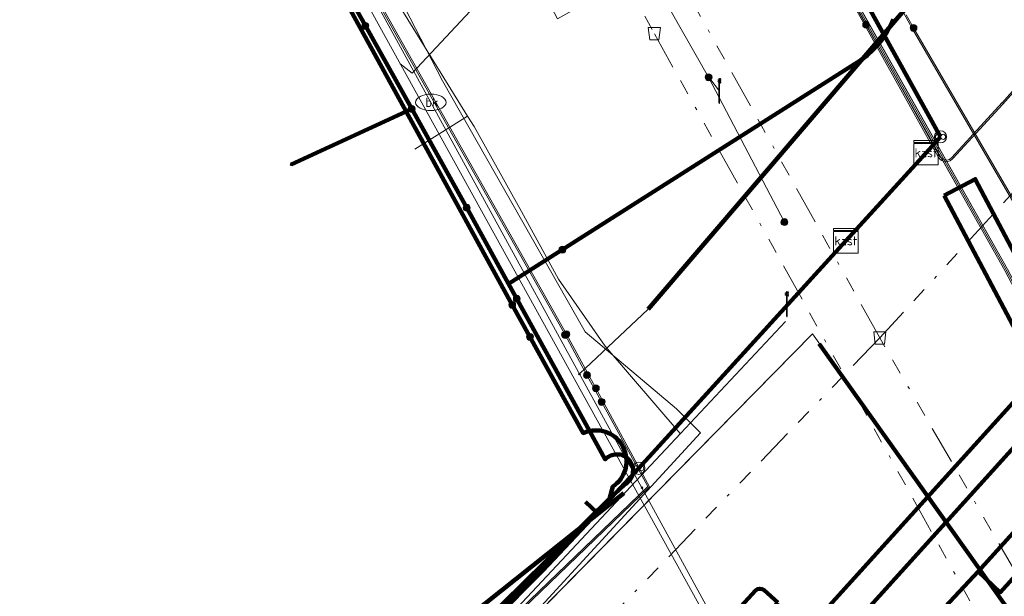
# Model space of a CAD drawing. Header units: metres. Extents: x 153756 to 154348, y 463867 to 464433.
# Tile 62 of 76: x 154012 to 154044, y 464100 to 464118. Entities that reach past the tile are written whole.
import ezdxf
from ezdxf.enums import TextEntityAlignment as Align
from ezdxf.lldxf.tags import DXFTag

# ---------------------------------------------------------------- set-up
doc = ezdxf.new("R2010")
doc.units = ezdxf.units.M
doc.header["$LTSCALE"] = 0.5
doc.linetypes.add('RI-OVERIG-SO', pattern=[17, 5, -2, 2, -2, 0, -2, 2, -2])
doc.layers.get('0').update_dxf_attribs({"linetype": 'CONTINUOUS'})
for name, color, linetype, lineweight in [('B-PV-KL-DATA_BT NEDERLAND NV-G', 90, 'KL-DATA-SO', 18), ('B-PV-KL-DATA_COAXKABEL_10_ZIGGO BV-G', 90, 'KL-DATA-SO', 18), ('B-PV-KL-DATA_COAXKABEL_17_ZIGGO BV-G', 90, 'KL-DATA-SO', 18), ('B-PV-KL-DATA_DELTA FIBER NETWERK BV-G', 90, 'KL-DATA-SO', 18), ('B-PV-KL-DATA_HULPSTUK_KPN BV-S', 90, 'CONTINUOUS', 25), ('B-PV-KL-DATA_HULPSTUK_ZIGGO BV-S', 90, 'CONTINUOUS', 25), ('B-PV-KL-DATA_KABELBED_KPN BV-G', 90, 'CONTINUOUS', 100), ('B-PV-KL-DATA_KABELBED_ZIGGO BV-G', 90, 'CONTINUOUS', 100), ('B-PV-KL-DATA_MANTELBUIS_BT NEDERLAND NV-G', 90, 'CONTINUOUS', 100), ('B-PV-KL-DATA_MANTELBUIS_FORE FREEDOM BV-G', 90, 'CONTINUOUS', 100), ('B-PV-KL-DATA_MANTELBUIS_POLYVINYLCHLORIDE PVC_100_KPN BV-G', 90, 'CONTINUOUS', 100), ('B-PV-KL-DATA_MANTELBUIS_ZIGGO BV-G', 90, 'CONTINUOUS', 100), ('B-PV-KL-DATA_REGGEFIBER OPERATOR BV-G', 90, 'KL-DATA-SO', 18), ('B-PV-KL-DATA_STEDIN NETBEHEER BV-G', 90, 'KL-DATA-SO', 18), ('B-PV-KL-ET_LS_230 V_GEMEENTE AMERSFOORT-G', 190, 'KL-LS-SO', 18), ('B-PV-KL-ET_LS_400 V_STEDIN NETBEHEER BV-G', 190, 'KL-LS-SO', 18), ('B-PV-KL-ET_LS_GEMEENTE AMERSFOORT-S', 190, 'CONTINUOUS', 25), ('B-PV-KL-ET_LS_HULPSTUK_GEMEENTE AMERSFOORT-S', 190, 'CONTINUOUS', 25), ('B-PV-KL-ET_LS_HULPSTUK_STEDIN NETBEHEER BV-S', 190, 'CONTINUOUS', 25), ('B-PV-KL-ET_LS_KABELBED_GEMEENTE AMERSFOORT-G', 190, 'CONTINUOUS', 100), ('B-PV-KL-ET_LS_MANTELBUIS_POLYVINYLCHLORIDE PVC_125_STEDIN NETBEHEER BV-G', 190, 'CONTINUOUS', 100), ('B-PV-KL-ET_MS_10 KV_STEDIN NETBEHEER BV-G', 130, 'KL-MS-SO', 18), ('B-PV-KL-ET_MS_HULPSTUK_STEDIN NETBEHEER BV-S', 130, 'CONTINUOUS', 25), ('B-PV-KL-ET_MS_MANTELBUIS_POLYVINYLCHLORIDE PVC_125_STEDIN NETBEHEER BV-G', 130, 'CONTINUOUS', 100), ('B-PV-KL-GAS_LD_KOPER_28_STEDIN NETBEHEER BV-G', 50, 'KL-GAS_LD-SO', 18), ('B-PV-KL-GAS_LD_POLYVINYLCHLORIDE PVC_160_STEDIN NETBEHEER BV-G', 50, 'KL-GAS_LD-SO', 18), ('B-PV-KL-WATER_100_VITENS-G', 170, 'KL-WATER-SO', 18), ('B-PV-KL-WATER_110_VITENS-G', 170, 'KL-WATER-SO', 18), ('B-PV-KL-WATER_63_VITENS-G', 170, 'KL-WATER-SO', 18), ('B-PV-KL-WATER_HULPSTUK_VITENS-S', 170, 'CONTINUOUS', 25), ('B-PV-KL-WATER_MANTELBUIS_VITENS-G', 170, 'CONTINUOUS', 100), ('B-PV-KL-WATER_VITENS-S', 170, 'CONTINUOUS', 25), ('B-PV-OG-INFO_BT NEDERLAND NV-G', 7, 'CONTINUOUS', 18), ('B-PV-OG-INFO_VITENS-S', 7, 'CONTINUOUS', 25), ('B-PV-RI-VRIJVERVAL_BETON_300_GEMEENTE AMERSFOORT-G', 210, 'RI-OVERIG-SO', 18), ('B-PV-RI-VRIJVERVAL_BETON_600_GEMEENTE AMERSFOORT-G', 210, 'RI-OVERIG-SO', 18), ('B-PV-RI-VRIJVERVAL_BETON_700_GEMEENTE AMERSFOORT-G', 210, 'RI-OVERIG-SO', 18), ('B-PV-RI-VRIJVERVAL_HULPSTUK_GEMEENTE AMERSFOORT-S', 210, 'CONTINUOUS', 25)]:
    doc.layers.add(name, color=color, linetype=linetype, lineweight=lineweight)
doc.styles.add('NLCS-ISO', font='txt')
tags = doc.linetypes.add('KL-DATA-SO', pattern='A,4,-1,[101,NLCS.SHX,S=0.5,R=0,X=0,Y=0],-1,4,-1,["D",Standard,S=1,R=0,X=-0.25,Y=-0.5],-1.5', length=12.5).pattern_tags.tags
tags[18] = DXFTag(74, 10)
tags = doc.linetypes.add('KL-GAS_LD-SO', pattern='A,4,-1,[69,NLCS.SHX,S=0.5,R=0,X=0,Y=0],-1,4,-1,["L",Standard,S=1,R=0,X=0.25,Y=-0.5],-2', length=13).pattern_tags.tags
tags[18] = DXFTag(74, 10)
tags = doc.linetypes.add('KL-LS-SO', pattern='A,4,-1,[103,NLCS.SHX,S=0.75,R=0,X=0,Y=0],-1,4,-1,["L",Standard,S=1,R=0,X=0,Y=-0.5],-2', length=13).pattern_tags.tags
tags[18] = DXFTag(74, 10)
tags = doc.linetypes.add('KL-MS-SO', pattern='A,4,-1,[103,NLCS.SHX,S=0.75,R=0,X=0,Y=0],-1,4,-1,["M",Standard,S=1,R=0,X=0,Y=-0.5],-2', length=13).pattern_tags.tags
tags[18] = DXFTag(74, 10)
doc.linetypes.add('KL-WATER-SO', pattern='A,7,-0.5,[168,NLCS.SHX,S=0.75,R=0,X=0.75,Y=0],-2', length=9.5)

# ---------------------------------------------------------------- blocks, each defined once
blk = doc.blocks.new('SKL-WTB_HULP_MOF-SO')
at = {"linetype": 'ByBlock', "lineweight": 18}
h = blk.add_hatch(color=0, dxfattribs=at)
h.dxf.hatch_style = 1
h.paths.add_polyline_path([(-0.5625, 0, 1), (0.5625, 0, 1)])
at = {"color": 0, "linetype": 'ByBlock', "lineweight": 18}
blk.add_circle((0, 0), 0.5625, dxfattribs=at)
at = {"color": 0, "linetype": 'ByBlock', "lineweight": 18, "style": 'NLCS-ISO', "flags": 1}
for tag, p in [('TYPE', (1.5, 0)), ('LABEL', (1.5, -1.5)), ('OMSCHRIJVING', (1.5, -3))]:
    blk.add_attdef(tag, p, '', height=1, dxfattribs=at)
blk = doc.blocks.new('SKL-WTB_HULP_OVERLENGTE-SO')
at = {"color": 0, "linetype": 'ByBlock', "lineweight": 18}
for centre, radius in [((0, 0), 1), ((-0.42, 0), 0.417), ((0.42, 0), 0.417)]:
    blk.add_circle(centre, radius, dxfattribs=at)
at = {"color": 0, "linetype": 'ByBlock', "lineweight": 18, "style": 'NLCS-ISO', "flags": 1}
for tag, p in [('TYPE', (1.5, 0)), ('LABEL', (1.5, -1.5)), ('OMSCHRIJVING', (1.5, -3))]:
    blk.add_attdef(tag, p, '', height=1, dxfattribs=at)
blk = doc.blocks.new('SKL-WTB_HULP_KAST-SO')
at = {"color": 0, "linetype": 'ByBlock', "lineweight": 18}
for points in [[(-2, 2), (2, 2), (2, 1.68), (-2, 1.68)], [(-2, 1.52), (2, 1.52), (2, -2), (-2, -2)]]:
    blk.add_lwpolyline(points, close=True, dxfattribs=at)
at = {"color": 0, "linetype": 'ByBlock', "lineweight": 18, "style": 'NLCS-ISO'}
blk.add_text('kast', height=1.5, dxfattribs=at).set_placement((0, 0), align=Align.MIDDLE_CENTER)
at = {"color": 0, "linetype": 'ByBlock', "lineweight": 18, "style": 'NLCS-ISO', "flags": 1}
for tag, p in [('TYPE', (2.5, 0)), ('LABEL', (2.5, -1.5)), ('OMSCHRIJVING', (2.5, -3))]:
    blk.add_attdef(tag, p, '', height=1, dxfattribs=at)
blk = doc.blocks.new('SKL-WATER_BRANDKRAAN_BRANDPUT-SO')
at = {"color": 0, "linetype": 'ByBlock', "lineweight": 18}
blk.add_ellipse((0, 0), major_axis=(2.5, 0), ratio=0.54, dxfattribs=at)
at = {"color": 0, "linetype": 'ByBlock', "lineweight": 18, "style": 'NLCS-ISO'}
blk.add_text('bk', height=1.5, dxfattribs=at).set_placement((0.16, 0), align=Align.MIDDLE_CENTER)
blk = doc.blocks.new('SKL-WTB_HULP_OVERIG-SO')
at = {"color": 0, "linetype": 'ByBlock', "lineweight": 18}
for points in [[(-0.14, 0.14), (0.14, -0.14)], [(0.14, 0.14), (-0.14, -0.14)]]:
    blk.add_lwpolyline(points, dxfattribs=at)
at = {"color": 0, "linetype": 'ByBlock', "lineweight": 18, "style": 'NLCS-ISO', "flags": 1}
for tag, p in [('TYPE', (1.5, 0)), ('LABEL', (1.5, -1.5)), ('OMSCHRIJVING', (1.5, -3))]:
    blk.add_attdef(tag, p, '', height=1, dxfattribs=at)
blk = doc.blocks.new('SRI-HULP_AFVOER_OPVANG-SO')
at = {"color": 0, "linetype": 'ByBlock', "lineweight": 18}
blk.add_lwpolyline([(-0.75, -1), (-1, 1), (1, 1), (0.75, -1)], close=True, dxfattribs=at)
at = {"color": 0, "linetype": 'ByBlock', "lineweight": 18, "style": 'NLCS-ISO', "flags": 1}
for tag, p in [('TYPE', (1.5, 0)), ('LABEL', (1.5, -1.5)), ('OMSCHRIJVING', (1.5, -3))]:
    blk.add_attdef(tag, p, '', height=1, dxfattribs=at)
blk = doc.blocks.new('SKL-ET_LS_MAST-SO')
for p, q in [((-0.05, 2.07), (0.05, 2.07)), ((-0.05, -2), (0.05, -2))]:
    blk.add_line(p, q)
for points in [[(-0.18, 1.76), (-0.22, 1.76), (-0.22, 1.84), (-0.18, 1.84), (-0.18, 1.79)], [(-0.18, 1.79), (-0.05, 1.79)], [(-0.18, 1.76), (-0.05, 1.76)], [(-0.05, -2), (-0.05, 2.07)], [(0.05, -2), (0.05, 2.07)], [(0.18, 1.92), (0.05, 1.92)], [(0.18, 1.89), (0.05, 1.89)], [(0.18, 1.66), (0.05, 1.66)], [(0.18, 1.63), (0.05, 1.63)], [(0.18, 1.89), (0.22, 1.89), (0.22, 1.97), (0.18, 1.97), (0.18, 1.92)], [(0.18, 1.63), (0.22, 1.63), (0.22, 1.71), (0.18, 1.71), (0.18, 1.66)], [(-0.18, 1.49), (-0.22, 1.49), (-0.22, 1.57), (-0.18, 1.57), (-0.18, 1.52)], [(-0.18, 1.52), (-0.05, 1.52)], [(-0.18, 1.49), (-0.05, 1.49)], [(0.18, 1.39), (0.05, 1.39)], [(0.18, 1.36), (0.05, 1.36)], [(0.18, 1.36), (0.22, 1.36), (0.22, 1.44), (0.18, 1.44), (0.18, 1.39)]]:
    blk.add_lwpolyline(points)
blk = doc.blocks.new('SOG-INFO_OVERIG-SO')
at = {"color": 0, "linetype": 'ByBlock', "lineweight": 18}
for points in [[(-0.14, 0.14), (0.14, -0.14)], [(0.14, 0.14), (-0.14, -0.14)]]:
    blk.add_lwpolyline(points, dxfattribs=at)
at = {"color": 0, "linetype": 'ByBlock', "lineweight": 18, "style": 'NLCS-ISO', "flags": 1}
for tag, p in [('TYPE', (1.5, 0)), ('LABEL', (1.5, -1.5)), ('OMSCHRIJVING', (1.5, -3))]:
    blk.add_attdef(tag, p, '', height=1, dxfattribs=at)

msp = doc.modelspace()

# ---------------------------------------------------------------- linework, layer by layer
at = {"layer": 'B-PV-KL-DATA_BT NEDERLAND NV-G', "ltscale": 0.5, "flags": 128}
for points in [[(154164.555, 464245.191), (154164.59, 464245.17), (154164.68, 464245.1), (154164.9, 464244.91), (154165.02, 464244.82), (154165.16, 464244.7), (154165.33, 464244.55), (154182.72, 464214.86), (154183.05, 464214.24), (154188.26, 464213.64), (154190.74, 464206.55), (154191.75, 464203.58), (154192.09, 464202.79), (154192.54, 464202.05), (154193.09, 464201.38), (154193.74, 464200.8), (154194.46, 464200.32), (154195.25, 464199.94), (154196.08, 464199.69), (154196.93, 464199.56), (154197.8, 464199.55), (154198.66, 464199.67), (154203.77, 464200.84), (154228.12, 464206.37), (154236.3, 464207.48), (154239.11, 464207.6), (154243.23, 464207.77), (154243.32, 464206.33), (154233.88, 464198.84), (154101, 464004), (154095.7, 464012.8), (154090.3, 464010.3), (154074.1, 464033.7), (154052.8, 464048.8), (154049.3, 464056.4), (154046, 464072.7), (154054.8, 464084.7), (154038.1, 464108.2), (154018.88, 464088.65), (154013.7, 464084.43), (153997.41, 464087.76), (153989.49, 464067.54), (153991.38, 464063.88), (153992.34, 464059.5), (153986.69, 464052.58), (153987.08, 464051.87), (153985.65, 464051.33), (153978.67, 464042.84), (153970.27, 464032.19), (153955.11, 464014.46), (153941.51, 463999.29), (153944.9, 463997.36), (153935.31, 463982.27), (153930.86, 463975.31), (153923.85, 463964.29), (153923.52, 463963.75), (153918.44, 463966.82), (153913.44, 463958.94), (153909.75, 463957.6), (153909.49, 463957.21), (153882.54, 463914.68), (153877.06, 463906.08), (153874.95, 463902.62), (153874.94, 463898.12), (153871.433, 463892.926)], [(154164.554, 464245.191), (154164.59, 464245.17), (154164.68, 464245.1), (154165.02, 464244.82), (154165.16, 464244.7), (154165.33, 464244.55), (154183.05, 464214.24), (154188.26, 464213.64), (154190.74, 464206.55), (154191.75, 464203.58), (154192.09, 464202.79), (154192.54, 464202.05), (154193.09, 464201.38), (154193.74, 464200.8), (154194.46, 464200.32), (154195.25, 464199.94), (154196.08, 464199.69), (154196.93, 464199.56), (154197.8, 464199.55), (154198.66, 464199.67), (154228.12, 464206.37), (154236.3, 464207.48), (154239.11, 464207.6), (154243.23, 464207.77), (154243.32, 464206.33), (154233.88, 464198.84), (154101, 464004), (154095.7, 464012.8), (154090.3, 464010.3), (154074.1, 464033.7), (154052.8, 464048.8), (154049.3, 464056.4), (154046, 464072.7), (154054.8, 464084.7), (154038.1, 464108.2), (154018.88, 464088.65), (154013.7, 464084.43), (153997.41, 464087.76), (153989.49, 464067.54), (153991.38, 464063.88), (153992.34, 464059.5), (153986.69, 464052.58), (153987.08, 464051.87), (153985.65, 464051.33), (153978.67, 464042.84), (153970.27, 464032.19), (153955.11, 464014.46), (153941.51, 463999.29), (153944.9, 463997.36), (153930.86, 463975.31), (153923.85, 463964.29), (153923.52, 463963.75), (153918.44, 463966.82), (153913.44, 463958.94), (153909.75, 463957.6), (153882.54, 463914.68), (153877.06, 463906.08), (153874.95, 463902.62), (153874.94, 463898.12), (153871.433, 463892.926)], [(153987.08, 464051.94), (153987.045, 464053.07), (153992.336, 464059.502), (153991.377, 464063.881), (153989.491, 464067.542), (153997.408, 464087.756), (154013.699, 464084.431), (154018.878, 464088.645), (154038.1, 464108.2), (154054.8, 464084.7), (154046, 464072.7), (154049.3, 464056.4), (154052.8, 464048.8), (154074.1, 464033.7), (154090.3, 464010.3), (154095.7, 464012.8), (154101, 464004), (154233.879, 464198.839), (154243.32, 464206.334), (154243.235, 464207.773), (154239.11, 464207.6), (154236.3, 464207.48), (154228.12, 464206.37), (154203.77, 464200.84), (154198.66, 464199.67), (154197.8, 464199.55), (154196.93, 464199.56), (154196.08, 464199.69), (154195.25, 464199.94), (154194.46, 464200.32), (154193.74, 464200.8), (154193.09, 464201.38), (154192.54, 464202.05), (154192.09, 464202.79), (154191.75, 464203.58), (154190.74, 464206.55), (154188.26, 464213.64), (154183.05, 464214.24), (154182.72, 464214.86), (154165.33, 464244.55), (154165.16, 464244.7), (154165.02, 464244.82), (154164.9, 464244.91), (154164.68, 464245.1), (154164.59, 464245.17), (154164.555, 464245.191)], [(153987, 464051.9), (153986.685, 464052.575), (153992.336, 464059.502), (153991.377, 464063.881), (153989.491, 464067.542), (153997.408, 464087.756), (154013.699, 464084.431), (154018.878, 464088.645), (154038.1, 464108.2), (154054.8, 464084.7), (154046, 464072.7), (154048.286, 464062.725), (154049.3, 464056.4), (154052.8, 464048.8), (154074.1, 464033.7), (154090.3, 464010.3), (154095.7, 464012.8), (154101, 464004), (154233.879, 464198.839), (154243.32, 464206.334), (154243.235, 464207.773)], [(153987.085, 464051.942), (153986.685, 464052.575), (153992.336, 464059.502), (153991.377, 464063.881), (153989.491, 464067.542), (153997.408, 464087.756), (154013.699, 464084.431), (154018.878, 464088.645), (154038.1, 464108.2), (154054.8, 464084.7), (154046, 464072.7), (154049.3, 464056.4), (154052.8, 464048.8), (154074.1, 464033.7), (154090.3, 464010.3), (154095.7, 464012.8), (154101, 464004), (154233.879, 464198.839), (154243.32, 464206.334), (154243.235, 464207.773)]]:
    msp.add_lwpolyline(points, dxfattribs=at)
at = {"layer": 'B-PV-KL-DATA_COAXKABEL_10_ZIGGO BV-G', "ltscale": 0.5, "flags": 128}
for points in [[(153996.169, 464179.113), (153996.284, 464179.178), (153995.818, 464180.062), (154003.11, 464184.166), (154010.517, 464171.007), (154024.259, 464147.291), (154042.286, 464114.644), (154031.768, 464103.093), (154031.049, 464102.333), (154030.66, 464102.701)], [(153996.169, 464179.113), (153996.284, 464179.178), (153995.818, 464180.062), (154003.11, 464184.166), (154010.517, 464171.007), (154024.259, 464147.291), (154042.286, 464114.644)]]:
    msp.add_lwpolyline(points, dxfattribs=at)
at = {"layer": 'B-PV-KL-DATA_COAXKABEL_17_ZIGGO BV-G', "ltscale": 0.5, "flags": 128}
for points in [[(153996.169, 464179.113), (153996.284, 464179.178), (153995.818, 464180.062), (154003.11, 464184.166), (154010.517, 464171.007), (154024.259, 464147.291), (154042.286, 464114.644), (154031.768, 464103.093), (154029.255, 464100.436), (154024.862, 464096.061), (154021.132, 464092.256), (154019.243, 464090.452), (154017.896, 464089.254), (154013.459, 464085.36), (154012.495, 464084.609), (154006.595, 464085.799), (154007.067, 464087.691), (154001.209, 464089.229), (153997.871, 464091.53), (153994.672, 464091.229), (153992.569, 464091.933), (153986.672, 464094.35), (153980.947, 464097.152), (153975.24, 464100.432), (153975.243, 464100.437), (153970.997, 464103.061), (153949.379, 464115.44), (153944.741, 464118.386), (153943.613, 464117.547), (153925.715, 464128.913), (153917.148, 464111.993), (153918.348, 464110.648), (153918.716, 464110.414), (153919.49, 464111.614), (153919.76, 464112.039)], [(154038.385, 464121.708), (154042.286, 464114.644), (154031.768, 464103.093), (154029.255, 464100.436), (154024.862, 464096.061), (154021.132, 464092.256), (154019.243, 464090.452), (154017.896, 464089.254), (154013.459, 464085.36), (154012.495, 464084.609), (154006.595, 464085.799), (154007.067, 464087.691), (154001.209, 464089.229), (153997.871, 464091.53), (153994.672, 464091.229), (153992.569, 464091.933), (153986.672, 464094.35), (153980.947, 464097.152), (153975.24, 464100.432), (153975.243, 464100.437), (153970.997, 464103.061), (153949.379, 464115.44), (153944.741, 464118.386), (153943.613, 464117.547), (153925.715, 464128.913), (153918.061, 464113.797), (153921.767, 464111.44), (153921.457, 464110.952)]]:
    msp.add_lwpolyline(points, dxfattribs=at)
at = {"layer": 'B-PV-KL-DATA_DELTA FIBER NETWERK BV-G', "ltscale": 0.5, "flags": 128}
msp.add_lwpolyline([(153994.023, 464089.626), (153998.734, 464086.624), (153999.29, 464086.284), (154000.309, 464086.13), (154011.008, 464083.709), (154012.039, 464083.823), (154013.773, 464084.22), (154018.657, 464088.713), (154020.595, 464090.665), (154025.14, 464095.368), (154025.868, 464095.638), (154034.432, 464104.95), (154033.639, 464105.745), (154030.657, 464108.259), (154025.983, 464116.476), (154021.932, 464124.335), (154019.333, 464126.007), (154017.885, 464128.622), (154015.242, 464133.475), (154013.001, 464137.331), (154010.671, 464141.665), (154010.714, 464143.296), (154010, 464145.142)], dxfattribs=at)
at = {"layer": 'B-PV-KL-DATA_KABELBED_KPN BV-G', "ltscale": 0.5, "flags": 128}
for points in [[(154028.146, 464109.832), (154026.777, 464112.323), (154024.976, 464115.556), (154015.719, 464132.172), (154010.834, 464140.94), (154010.661, 464141.25), (154011.186, 464144.606), (154011.188, 464144.619), (154011.187, 464144.62), (154010.12, 464146.534), (154005.899, 464154.099), (154000.372, 464164.005)], [(154017.8, 464089.087), (154031.446, 464102.791), (154031.447, 464102.794), (154031.563, 464103.198), (154031.632, 464103.248), (154031.696, 464103.304), (154031.755, 464103.365), (154031.808, 464103.431), (154031.856, 464103.501), (154031.898, 464103.575), (154031.934, 464103.652), (154031.963, 464103.732), (154031.985, 464103.814), (154031.999, 464103.898), (154032.007, 464103.982), (154032.008, 464104.067), (154032.001, 464104.152), (154031.987, 464104.238), (154031.966, 464104.323), (154031.936, 464104.406), (154031.9, 464104.486), (154031.857, 464104.562), (154031.808, 464104.634), (154031.752, 464104.702), (154031.691, 464104.765), (154031.625, 464104.822), (154031.553, 464104.873), (154031.478, 464104.918), (154031.399, 464104.956), (154031.317, 464104.986), (154031.233, 464105.01), (154031.146, 464105.026), (154031.059, 464105.035), (154030.972, 464105.036), (154030.884, 464105.029), (154030.798, 464105.015), (154030.728, 464104.997), (154030.66, 464104.975), (154030.593, 464104.948), (154028.266, 464109.145), (154024.795, 464115.473), (154015.654, 464132.14)], [(154028.146, 464109.832), (154031.286, 464111.824), (154039.481, 464117.032), (154039.69, 464117.164), (154039.886, 464117.312), (154040.07, 464117.478), (154040.238, 464117.658), (154040.391, 464117.852), (154040.526, 464118.058), (154040.644, 464118.275), (154040.742, 464118.501)], [(154031.261, 464111.809), (154031.286, 464111.824), (154039.278, 464116.902)], [(154024.976, 464115.556), (154024.795, 464115.473), (154021.024, 464113.738)], [(154014.016, 464085.641), (154031.441, 464102.789), (154031.447, 464102.794), (154031.956, 464103.264), (154031.995, 464103.288), (154032.031, 464103.316), (154032.066, 464103.347), (154032.097, 464103.381), (154032.125, 464103.417), (154032.15, 464103.456), (154032.171, 464103.496), (154032.189, 464103.539), (154032.203, 464103.582), (154032.214, 464103.627), (154032.22, 464103.673), (154032.222, 464103.718), (154032.221, 464103.764), (154032.215, 464103.81), (154032.205, 464103.855), (154032.192, 464103.899), (154032.175, 464103.941), (154032.154, 464103.982), (154032.13, 464104.021), (154032.102, 464104.058), (154032.071, 464104.092), (154032.038, 464104.123), (154032.001, 464104.152), (154031.964, 464104.176), (154031.925, 464104.197), (154031.884, 464104.215), (154031.842, 464104.229), (154031.798, 464104.24), (154031.754, 464104.247), (154031.71, 464104.25), (154031.665, 464104.249), (154031.621, 464104.245), (154031.577, 464104.237), (154031.534, 464104.225), (154031.492, 464104.21), (154031.452, 464104.191), (154031.413, 464104.169), (154031.376, 464104.144), (154031.342, 464104.115), (154031.31, 464104.084), (154030.798, 464105.015), (154028.146, 464109.832)]]:
    msp.add_lwpolyline(points, dxfattribs=at)
at = {"layer": 'B-PV-KL-DATA_KABELBED_ZIGGO BV-G', "ltscale": 0.5, "flags": 128}
for points in [[(154038.385, 464121.708), (154042.286, 464114.644)], [(154042.286, 464114.644), (154041.813, 464114.125)], [(154041.813, 464114.125), (154039.188, 464111.241)], [(154039.188, 464111.241), (154032.408, 464103.796)], [(154032.408, 464103.796), (154031.049, 464102.333)], [(154031.049, 464102.333), (154030.66, 464102.701)], [(154031.049, 464102.333), (154029.255, 464100.436), (154021.132, 464092.256), (154017.896, 464089.254), (154013.459, 464085.36), (154012.495, 464084.609), (154006.595, 464085.799), (154007.067, 464087.691), (154001.209, 464089.229), (153997.871, 464091.53), (153994.672, 464091.229), (153992.569, 464091.933), (153986.672, 464094.35), (153980.947, 464097.152), (153975.243, 464100.437)]]:
    msp.add_lwpolyline(points, dxfattribs=at)
at = {"layer": 'B-PV-KL-DATA_MANTELBUIS_BT NEDERLAND NV-G', "ltscale": 0.5, "flags": 128}
msp.add_lwpolyline([(154038.316, 464107.863), (154054.8, 464084.7)], dxfattribs=at)
at = {"layer": 'B-PV-KL-DATA_MANTELBUIS_FORE FREEDOM BV-G', "ltscale": 0.5, "flags": 128}
msp.add_lwpolyline([(154001.148, 464082.538), (154008.835, 464084.629), (154031.922, 464102.976)], dxfattribs=at)
at = {"layer": 'B-PV-KL-DATA_MANTELBUIS_POLYVINYLCHLORIDE PVC_100_KPN BV-G', "ltscale": 0.5, "flags": 128}
msp.add_lwpolyline([(154031.261, 464111.809), (154031.286, 464111.824), (154039.278, 464116.902)], dxfattribs=at)
at = {"layer": 'B-PV-KL-DATA_MANTELBUIS_ZIGGO BV-G', "ltscale": 0.5, "flags": 128}
msp.add_lwpolyline([(154041.813, 464114.125), (154039.188, 464111.241)], dxfattribs=at)
at = {"layer": 'B-PV-KL-DATA_REGGEFIBER OPERATOR BV-G', "ltscale": 0.5, "flags": 128}
for points in [[(154026.807, 464115.323), (154023.84, 464120.12), (154021.723, 464123.612), (154021.68, 464123.661)], [(154026.807, 464115.323), (154025.077, 464114.242)], [(154033.768, 464104.934), (154031.307, 464107.79), (154029.782, 464109.982), (154028.571, 464112.2), (154027.019, 464114.981), (154026.807, 464115.323)], [(154033.774, 464104.928), (154037.215, 464108.6)], [(154019.953, 464090.487), (154020.51, 464090.951), (154022.428, 464092.822), (154033.774, 464104.928)]]:
    msp.add_lwpolyline(points, dxfattribs=at)
at = {"layer": 'B-PV-KL-DATA_STEDIN NETBEHEER BV-G', "ltscale": 0.5, "flags": 128}
for points in [[(154004.836, 464209.577), (154003.966, 464208.462), (154002.707, 464207.59), (154000, 464204.855), (153995.931, 464200.633), (154000, 464193.481), (154010.321, 464175.063), (154019.165, 464157.43), (154025.223, 464146.484), (154025.286, 464146.347), (154025.328, 464146.203), (154025.347, 464146.054), (154025.344, 464145.905), (154025.267, 464145.509), (154025.264, 464145.362), (154025.282, 464145.217), (154025.321, 464145.075), (154025.379, 464144.94), (154032.962, 464130.727), (154044.484, 464110.314), (154058.516, 464083.616), (154060.78, 464079.19)], [(154000, 464190.447), (154025.082, 464145.283), (154032.874, 464130.679), (154042.89, 464112.933)], [(154025.902, 464143.852), (154032.918, 464130.703), (154044.44, 464110.289), (154058.393, 464083.744), (154026.361, 464039.191), (154026.197, 464038.921), (154026.077, 464038.627), (154026.005, 464038.318), (154025.983, 464038.002), (154026.011, 464037.686), (154026.095, 464037.358), (154026.234, 464037.049), (154026.423, 464036.767), (154026.657, 464036.522), (154026.928, 464036.32), (154035.219, 464031.177), (154035.765, 464030.852)]]:
    msp.add_lwpolyline(points, dxfattribs=at)
at = {"layer": 'B-PV-KL-ET_LS_230 V_GEMEENTE AMERSFOORT-G', "ltscale": 0.5, "flags": 128}
for points in [[(154025.261, 464126.964), (154029.751, 464118.511), (154032.673, 464120.152), (154034.694, 464116.595), (154037.176, 464111.856)], [(154034.734, 464116.555), (154035.055, 464116.144)]]:
    msp.add_lwpolyline(points, dxfattribs=at)
at = {"layer": 'B-PV-KL-ET_LS_400 V_STEDIN NETBEHEER BV-G', "ltscale": 0.5, "flags": 128}
for points in [[(154026.152, 464143.245), (154037.351, 464122.82), (154042.249, 464114.013), (154042.352, 464113.914), (154042.488, 464113.884), (154042.579, 464113.908), (154042.657, 464113.966), (154044.307, 464115.765), (154044.295, 464115.752), (154067.502, 464141.89), (154065.06, 464144.093)], [(154026.299, 464142.872), (154037.307, 464122.796), (154042.207, 464113.986), (154042.281, 464113.901), (154042.328, 464113.87), (154042.38, 464113.847), (154042.492, 464113.834), (154042.601, 464113.863), (154042.692, 464113.931), (154044.332, 464115.719), (154067.572, 464141.894), (154065.093, 464144.13)], [(154014.014, 464142.289), (154013.368, 464143.439), (154014.104, 464143.881), (154014.231, 464143.925), (154014.368, 464143.924), (154014.519, 464143.863), (154014.627, 464143.757), (154016.835, 464140.629), (154017.25, 464140.1), (154017.347, 464139.917), (154017.363, 464139.843), (154017.362, 464139.692), (154017.34, 464139.605), (154017.251, 464139.45), (154017.112, 464139.335), (154013.603, 464137.369), (154030.041, 464108.183)], [(154013.595, 464137.28), (154029.996, 464108.159)], [(154031.091, 464137.076), (154041.36, 464118.186), (154058.069, 464089.494), (154069.836, 464067.672), (154079.031, 464048.515), (154084.239, 464038.108), (154088.585, 464029.102)], [(154041.168, 464118.644), (154041.404, 464118.21)], [(154058.113, 464089.519), (154041.404, 464118.21)], [(154029.996, 464108.159), (154030.714, 464106.843)], [(154030.041, 464108.183), (154031.005, 464106.416)], [(154030.714, 464106.843), (154031.193, 464105.965)], [(154004.216, 464073.675), (154011.483, 464085.357), (154013.623, 464086.446), (154018.072, 464088.95), (154021.768, 464092.599), (154032.764, 464103.189), (154031.005, 464106.416)], [(154031.193, 464105.965), (154032.702, 464103.198), (154021.733, 464092.635)]]:
    msp.add_lwpolyline(points, dxfattribs=at)
at = {"layer": 'B-PV-KL-ET_LS_KABELBED_GEMEENTE AMERSFOORT-G', "ltscale": 0.5, "flags": 128}
for points in [[(154063.634, 464122.649), (154064.372, 464121.994), (154044.246, 464099.729), (154043.517, 464100.41), (154063.634, 464122.649)], [(154058.134, 464120.838), (154058.872, 464120.183), (154038.747, 464097.919), (154038.017, 464098.599), (154058.134, 464120.838)], [(154043.517, 464100.41), (154039.964, 464096.602), (154036.899, 464099.328), (154036.966, 464099.402)], [(154036.966, 464099.402), (154036.515, 464099.802), (154036.448, 464099.842), (154036.372, 464099.852), (154036.297, 464099.834), (154036.235, 464099.788), (154030.219, 464093.221)]]:
    msp.add_lwpolyline(points, dxfattribs=at)
at = {"layer": 'B-PV-KL-ET_LS_MANTELBUIS_POLYVINYLCHLORIDE PVC_125_STEDIN NETBEHEER BV-G', "ltscale": 0.5, "flags": 128}
msp.add_lwpolyline([(154042.408, 464112.721), (154056.194, 464086.693), (154057.21, 464087.231), (154043.424, 464113.259), (154042.408, 464112.721)], dxfattribs=at)
at = {"layer": 'B-PV-KL-ET_MS_10 KV_STEDIN NETBEHEER BV-G', "ltscale": 0.5, "flags": 128}
for points in [[(154003.966, 464208.462), (154002.707, 464207.59), (153994.584, 464199.966), (154000, 464190.447), (154025.132, 464145.19), (154032.874, 464130.679), (154039.852, 464118.315)], [(154039.745, 464118.71), (154044.484, 464110.314), (154056.872, 464086.745), (154068.707, 464099.176), (154079.273, 464110.777), (154126.546, 464161.047), (154130.161, 464160.573)], [(154030.988, 464134.321), (154032.918, 464130.703), (154044.44, 464110.289), (154058.393, 464083.744), (154027.063, 464040.16), (154024.733, 464037.41), (154023.823, 464037.209), (154023.513, 464037.091), (154023.156, 464036.929), (154022.477, 464036.549), (154021.659, 464036.05)], [(154039.852, 464118.315), (154044.396, 464110.264), (154058.457, 464083.514), (154061.25, 464078.307)]]:
    msp.add_lwpolyline(points, dxfattribs=at)
at = {"layer": 'B-PV-KL-ET_MS_MANTELBUIS_POLYVINYLCHLORIDE PVC_125_STEDIN NETBEHEER BV-G', "ltscale": 0.5, "flags": 128}
msp.add_lwpolyline([(154042.408, 464112.721), (154056.194, 464086.693), (154057.21, 464087.231), (154043.424, 464113.259), (154042.408, 464112.721)], dxfattribs=at)
at = {"layer": 'B-PV-KL-GAS_LD_KOPER_28_STEDIN NETBEHEER BV-G', "ltscale": 0.5, "flags": 128}
msp.add_lwpolyline([(154038.718, 464134.935), (154040.472, 464133.296), (154024.992, 464116.724), (154024.601, 464117.038)], dxfattribs=at)
at = {"layer": 'B-PV-KL-GAS_LD_POLYVINYLCHLORIDE PVC_160_STEDIN NETBEHEER BV-G', "ltscale": 0.5, "flags": 128}
msp.add_lwpolyline([(153999.119, 464162.178), (154008.43, 464146.302), (154034.552, 464099.029), (154047.958, 464057.445), (154053.324, 464052.717)], dxfattribs=at)
at = {"layer": 'B-PV-KL-WATER_100_VITENS-G', "ltscale": 0.5, "flags": 128}
for points in [[(154013.635, 464137.629), (154025.603, 464115.773)], [(154025.603, 464115.773), (154032.511, 464103.156)]]:
    msp.add_lwpolyline(points, dxfattribs=at)
at = {"layer": 'B-PV-KL-WATER_110_VITENS-G', "ltscale": 0.5, "flags": 128}
msp.add_lwpolyline([(154032.511, 464103.156), (154035.492, 464097.711), (154048.35, 464056.121), (154070.683, 464039.2), (154070.687, 464037.086), (154071.019, 464036.637)], dxfattribs=at)
at = {"layer": 'B-PV-KL-WATER_63_VITENS-G', "ltscale": 0.5, "flags": 128}
msp.add_lwpolyline([(154030.469, 464106.886), (154032.721, 464108.999), (154043.262, 464121.321), (154043.769, 464122.01), (154051.21, 464130.284)], dxfattribs=at)
at = {"layer": 'B-PV-KL-WATER_MANTELBUIS_VITENS-G', "ltscale": 0.5, "flags": 128}
msp.add_lwpolyline([(154032.721, 464108.999), (154043.262, 464121.321)], dxfattribs=at)
at = {"layer": 'B-PV-OG-INFO_BT NEDERLAND NV-G', "ltscale": 0.5, "flags": 128}
msp.add_lwpolyline([(154038.316, 464107.863), (154054.8, 464084.7)], dxfattribs=at)
at = {"layer": 'B-PV-RI-VRIJVERVAL_BETON_300_GEMEENTE AMERSFOORT-G', "ltscale": 0.5, "flags": 128}
for points in [[(154003.88, 464171.16), (154032.92, 464118.02)], [(154064.59, 464134.56), (154040.3, 464108.06)], [(154032.92, 464118.02), (154061.76, 464066.18)], [(154040.3, 464108.06), (154017.27, 464084.19)]]:
    msp.add_lwpolyline(points, dxfattribs=at)
at = {"layer": 'B-PV-RI-VRIJVERVAL_BETON_600_GEMEENTE AMERSFOORT-G', "ltscale": 0.5, "flags": 128}
msp.add_lwpolyline([(154049.19, 464092.72), (154040.3, 464108.06)], dxfattribs=at)
at = {"layer": 'B-PV-RI-VRIJVERVAL_BETON_700_GEMEENTE AMERSFOORT-G', "ltscale": 0.5, "flags": 128}
msp.add_lwpolyline([(154040.3, 464108.06), (154015.22, 464153.06)], dxfattribs=at)

# ---------------------------------------------------------------- block references
at = {"layer": 'B-PV-KL-DATA_HULPSTUK_KPN BV-S', "xscale": 0.2, "yscale": 0.2, "zscale": 0.2}
for name, p in [('SKL-WTB_HULP_MOF-SO', (154023.461, 464118.275)), ('SKL-WTB_HULP_MOF-SO', (154024.976, 464115.556)), ('SKL-WTB_HULP_OVERIG-SO', (154024.976, 464115.556)), ('SKL-WTB_HULP_OVERIG-SO', (154021.024, 464113.738)), ('SKL-WTB_HULP_MOF-SO', (154026.777, 464112.323)), ('SKL-WTB_HULP_MOF-SO', (154029.91, 464110.951)), ('SKL-WTB_HULP_OVERIG-SO', (154028.146, 464109.832)), ('SKL-WTB_HULP_OVERIG-SO', (154028.146, 464109.832)), ('SKL-WTB_HULP_OVERIG-SO', (154028.146, 464109.832)), ('SKL-WTB_HULP_MOF-SO', (154028.266, 464109.144)), ('SKL-WTB_HULP_MOF-SO', (154028.415, 464109.343)), ('SKL-WTB_HULP_MOF-SO', (154028.848, 464108.094)), ('SKL-WTB_HULP_MOF-SO', (154028.848, 464108.093))]:
    msp.add_blockref(name, p, dxfattribs=at)
at = {"layer": 'B-PV-KL-DATA_HULPSTUK_ZIGGO BV-S', "xscale": 0.2, "yscale": 0.2, "zscale": 0.2}
for name, p in [('SKL-WTB_HULP_OVERLENGTE-SO', (154042.286, 464114.644)), ('SKL-WTB_HULP_KAST-SO', (154041.813, 464114.125)), ('SKL-WTB_HULP_KAST-SO', (154039.188, 464111.241)), ('SKL-WTB_HULP_OVERLENGTE-SO', (154032.408, 464103.796))]:
    msp.add_blockref(name, p, dxfattribs=at)
at = {"layer": 'B-PV-KL-ET_LS_GEMEENTE AMERSFOORT-S', "xscale": 0.2, "yscale": 0.2, "zscale": 0.2}
for p in [(154035.047, 464116.145), (154037.262, 464109.166)]:
    msp.add_blockref('SKL-ET_LS_MAST-SO', p, dxfattribs=at)
at = {"layer": 'B-PV-KL-ET_LS_HULPSTUK_GEMEENTE AMERSFOORT-S', "xscale": 0.2, "yscale": 0.2, "zscale": 0.2}
for p in [(154034.694, 464116.595), (154037.176, 464111.856)]:
    msp.add_blockref('SKL-WTB_HULP_MOF-SO', p, dxfattribs=at)
at = {"layer": 'B-PV-KL-ET_LS_HULPSTUK_STEDIN NETBEHEER BV-S', "xscale": 0.2, "yscale": 0.2, "zscale": 0.2}
for p in [(154041.404, 464118.21), (154029.996, 464108.159), (154030.041, 464108.183), (154030.714, 464106.843), (154031.005, 464106.416), (154031.193, 464105.965)]:
    msp.add_blockref('SKL-WTB_HULP_MOF-SO', p, dxfattribs=at)
at = {"layer": 'B-PV-KL-ET_MS_HULPSTUK_STEDIN NETBEHEER BV-S', "xscale": 0.2, "yscale": 0.2, "zscale": 0.2}
msp.add_blockref('SKL-WTB_HULP_MOF-SO', (154039.852, 464118.315), dxfattribs=at)
at = {"layer": 'B-PV-KL-WATER_HULPSTUK_VITENS-S', "xscale": 0.2, "yscale": 0.2, "zscale": 0.2}
for p in [(154030.469, 464106.886), (154032.511, 464103.156)]:
    msp.add_blockref('SKL-WTB_HULP_OVERIG-SO', p, dxfattribs=at)
at = {"layer": 'B-PV-KL-WATER_VITENS-S', "xscale": 0.2, "yscale": 0.2, "zscale": 0.2}
msp.add_blockref('SKL-WATER_BRANDKRAAN_BRANDPUT-SO', (154025.603, 464115.773), dxfattribs=at)
at = {"layer": 'B-PV-OG-INFO_VITENS-S', "xscale": 0.2, "yscale": 0.2, "zscale": 0.2}
msp.add_blockref('SOG-INFO_OVERIG-SO', (154030.469, 464106.886), dxfattribs=at)
at = {"layer": 'B-PV-RI-VRIJVERVAL_HULPSTUK_GEMEENTE AMERSFOORT-S', "xscale": 0.2, "yscale": 0.2, "zscale": 0.2}
for p in [(154032.92, 464118.02), (154040.3, 464108.06)]:
    msp.add_blockref('SRI-HULP_AFVOER_OPVANG-SO', p, dxfattribs=at)

doc.saveas('drawing.dxf')
